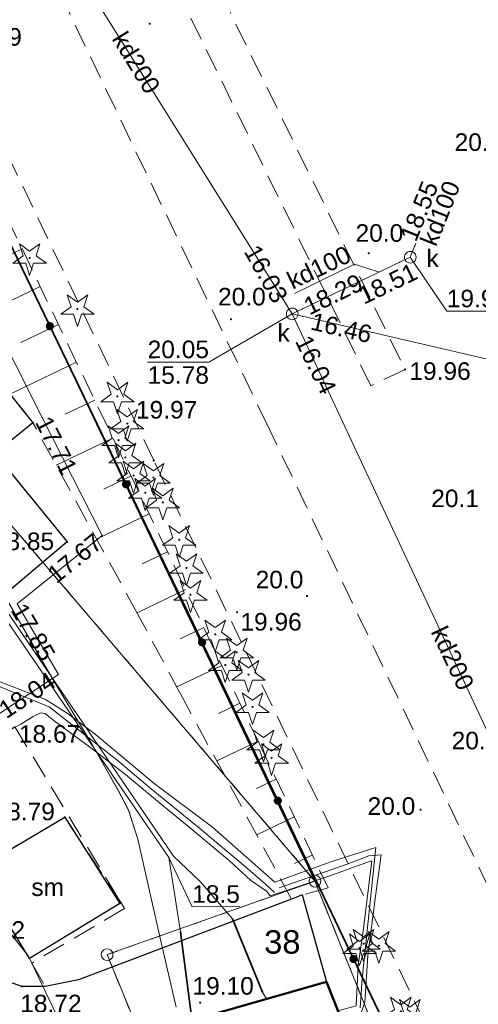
# Model space of a CAD drawing. Extents: x 7395144 to 7395446, y 6007497 to 6007827.
# Tile 32 of 62: x 7395225 to 7395244, y 6007668 to 6007710. Entities that reach past the tile are written whole.
import ezdxf
from ezdxf.enums import TextEntityAlignment as Align

# ---------------------------------------------------------------- set-up
doc = ezdxf.new("R2010")
doc.units = 0
doc.header["$PDSIZE"] = 0.75
for name, pattern in [('PRZER1-1', [2, 1, -1]), ('PRZER2-1', [3, 2, -1]), ('PRZER3-1', [4, 3, -1])]:
    doc.linetypes.add(name, pattern=pattern)
doc.layers.get('0').update_dxf_attribs({"linetype": 'CONTINUOUS', "lineweight": 13})
for name, color, linetype, lineweight in [('GEPPGD', 7, 'CONTINUOUS', 18), ('GESBZO', 7, 'CONTINUOUS', 50), ('GESDZI', 7, 'CONTINUOUS', 18), ('GESDZI_O', 7, 'CONTINUOUS', 18), ('GSLKOG', 7, 'CONTINUOUS', 35), ('GSLKRW', 7, 'CONTINUOUS', 25), ('GSPWPN', 7, 'CONTINUOUS', 13), ('GSPWPN_O', 7, 'CONTINUOUS', 13), ('GSPWPS', 7, 'CONTINUOUS', 13), ('GSPWPS_O', 7, 'CONTINUOUS', 13), ('GSSISM', 7, 'CONTINUOUS', 25), ('GSSISM_O', 7, 'CONTINUOUS', 25), ('GSSKOA', 7, 'PRZER3-1', 18), ('GSSKOD', 7, 'PRZER2-1', 18), ('GSSOTW', 7, 'PRZER3-1', 18), ('GSSSIN', 7, 'PRZER2-1', 18), ('GSSZSN', 7, 'PRZER2-1', 18), ('GULLOB', 7, 'CONTINUOUS', 35), ('GUPPRZ', 7, 'CONTINUOUS', 18), ('GUPPRZ_O', 7, 'CONTINUOUS', 18)]:
    doc.layers.add(name, color=color, linetype=linetype, lineweight=lineweight)
for name, color, linetype, lineweight, true_color in [('GESUZY', 7, 'PRZER1-1', 18, 0x008000), ('GSPRDI', 7, 'CONTINUOUS', 18, 0x008000), ('GULEPR', 1, 'CONTINUOUS', 18, 0xff0000), ('GULGPR', 7, 'CONTINUOUS', 18, 0xbfbf00), ('GULKPR', 7, 'CONTINUOUS', 18, 0x803300), ('GULKPR_O', 7, 'CONTINUOUS', 18, 0x803300), ('GULTPR', 7, 'CONTINUOUS', 18, 0xff9100), ('GUPKSD', 7, 'CONTINUOUS', 18, 0x803300), ('GUPKSD_O', 7, 'CONTINUOUS', 18, 0x803300)]:
    doc.layers.add(name, color=color, linetype=linetype, lineweight=lineweight, true_color=true_color)
doc.styles.add('GEO-INFO', font='arial.ttf')

# ---------------------------------------------------------------- blocks, each defined once
blk = doc.blocks.new('KOLO')
blk.add_hatch(color=0).paths.add_polyline_path([(-0.5, 0), (-0.482963, -0.12941), (-0.433013, -0.25), (-0.353553, -0.353553), (-0.25, -0.433013), (-0.12941, -0.482963), (0, -0.5), (0.12941, -0.482963), (0.25, -0.433013), (0.353553, -0.353553), (0.433013, -0.25), (0.482963, -0.12941), (0.5, 0), (0.482963, 0.12941), (0.433013, 0.25), (0.353553, 0.353553), (0.25, 0.433013), (0.12941, 0.482963), (0, 0.5), (-0.12941, 0.482963), (-0.25, 0.433013), (-0.353553, 0.353553), (-0.433013, 0.25), (-0.482963, 0.12941)])
blk = doc.blocks.new('SPDIP')
blk.add_hatch(color=0).paths.add_polyline_path([(0, -0.09), (0.027812, -0.085595), (0.052901, -0.072812), (0.072812, -0.052901), (0.085595, -0.027812), (0.09, 0), (0.085595, 0.027812), (0.072812, 0.052901), (0.052901, 0.072812), (0.027812, 0.085595), (0, 0.09), (-0.027812, 0.085595), (-0.052901, 0.072812), (-0.072812, 0.052901), (-0.085595, 0.027812), (-0.09, 0), (-0.085595, -0.027812), (-0.072812, -0.052901), (-0.052901, -0.072812), (-0.027812, -0.085595)])
at = {"color": 0}
blk.add_lwpolyline([(0.544942, 0.177062), (1.426676, -0.463555), (0.336792, -0.463555), (0, -1.500096), (-0.336792, -0.463555), (-1.426676, -0.463555), (-0.544942, 0.177062), (-0.881734, 1.213603), (0, 0.572986), (0.881734, 1.213603)], close=True, dxfattribs=at)
blk = doc.blocks.new('POINT')
at = {"color": 0}
blk.add_point((0, 0), dxfattribs=at)
blk = doc.blocks.new('OKRAG_PELNY')
at = {"color": 0}
blk.add_lwpolyline([(0, 0.5), (0.12941, 0.482963), (0.25, 0.433013), (0.353553, 0.353553), (0.433013, 0.25), (0.482963, 0.12941), (0.5, 0), (0.482963, -0.12941), (0.433013, -0.25), (0.353553, -0.353553), (0.25, -0.433013), (0.12941, -0.482963), (0, -0.5), (-0.12941, -0.482963), (-0.25, -0.433013), (-0.353553, -0.353553), (-0.433013, -0.25), (-0.482963, -0.12941), (-0.5, 0), (-0.482963, 0.12941), (-0.433013, 0.25), (-0.353553, 0.353553), (-0.25, 0.433013), (-0.12941, 0.482963)], close=True, dxfattribs=at)
blk = doc.blocks.new('EPPGS')
at = {"color": 0}
blk.add_lwpolyline([(0, 0.5), (0.154508, 0.475528), (0.293893, 0.404508), (0.404508, 0.293893), (0.475528, 0.154508), (0.5, 0), (0.475528, -0.154508), (0.404508, -0.293893), (0.293893, -0.404508), (0.154508, -0.475528), (0, -0.5), (-0.154508, -0.475528), (-0.293893, -0.404508), (-0.404508, -0.293893), (-0.475528, -0.154508), (-0.5, 0), (-0.475528, 0.154508), (-0.404508, 0.293893), (-0.293893, 0.404508), (-0.154508, 0.475528)], close=True, dxfattribs=at)

msp = doc.modelspace()

# ---------------------------------------------------------------- linework, layer by layer
at = {"layer": 'GESBZO', "color": 7, "linetype": 'Continuous', "lineweight": 50, "elevation": 10.18}
msp.add_lwpolyline([(7395237.97, 6007668.65), (7395239.79, 6007664.04), (7395235.08, 6007662.52), (7395233.19, 6007667.28)], close=True, dxfattribs=at)
at = {"layer": 'GESDZI', "color": 7, "linetype": 'Continuous', "lineweight": 18, "elevation": 10.22}
for points in [[(7395208.88, 6007732.82), (7395228.84, 6007751.29), (7395254.04, 6007769.81), (7395303.63, 6007764.04), (7395313.94, 6007762.83), (7395315.59, 6007761.16), (7395354.5, 6007757.04), (7395348.25, 6007694.55), (7395349.93, 6007694.27), (7395348.19, 6007686.54), (7395384.8, 6007680.52), (7395392.56, 6007656.98), (7395381.64, 6007573.08), (7395380.93, 6007567.64), (7395298.02, 6007582.09), (7395291.04, 6007582.64), (7395274.2, 6007590.33), (7395241.23, 6007663.62), (7395237.48, 6007672.95)], [(7395237.48, 6007672.95), (7395196.33, 6007721.2), (7395208.88, 6007732.82)], [(7395241.23, 6007663.62), (7395232.5, 6007660.28), (7395228.6, 6007669.81), (7395237.48, 6007672.95)]]:
    msp.add_lwpolyline(points, close=True, dxfattribs=at)
msp.add_lwpolyline([(7395249.88, 6007594.73), (7395225.66, 6007643.45), (7395224.1, 6007646.53), (7395220.12, 6007654.21), (7395217.72, 6007659.28), (7395207.36, 6007676.2), (7395199.34, 6007686.69), (7395194.5, 6007692.08), (7395183.15, 6007704.78), (7395181.48, 6007705.62), (7395179.58, 6007705.58), (7395196.33, 6007721.2), (7395237.48, 6007672.95), (7395228.6, 6007669.81), (7395232.5, 6007660.28), (7395241.23, 6007663.62), (7395274.2, 6007590.33)], dxfattribs=at)
at = {"layer": 'GESUZY', "color": 96, "linetype": 'PRZER1-1', "lineweight": 18, "ltscale": 0.5, "true_color": 0x008000, "elevation": 10.08}
for points in [[(7395208.88, 6007732.82), (7395228.84, 6007751.29), (7395254.04, 6007769.81), (7395303.63, 6007764.04), (7395313.94, 6007762.83), (7395315.59, 6007761.16), (7395354.5, 6007757.04), (7395348.25, 6007694.55), (7395349.93, 6007694.27), (7395348.19, 6007686.54), (7395384.8, 6007680.52), (7395392.56, 6007656.98), (7395381.64, 6007573.08), (7395380.93, 6007567.64), (7395298.02, 6007582.09), (7395291.04, 6007582.64), (7395274.2, 6007590.33), (7395241.23, 6007663.62), (7395237.48, 6007672.95)], [(7395196.33, 6007721.2), (7395208.88, 6007732.82), (7395237.48, 6007672.95)], [(7395232.5, 6007660.28), (7395228.6, 6007669.81), (7395237.48, 6007672.95), (7395241.23, 6007663.62)]]:
    msp.add_lwpolyline(points, close=True, dxfattribs=at)
msp.add_lwpolyline([(7395249.88, 6007594.73), (7395225.66, 6007643.45), (7395224.1, 6007646.53), (7395220.12, 6007654.21), (7395217.72, 6007659.28), (7395207.36, 6007676.2), (7395199.34, 6007686.69), (7395194.5, 6007692.08), (7395183.15, 6007704.78), (7395181.48, 6007705.62), (7395179.58, 6007705.58), (7395196.33, 6007721.2), (7395237.48, 6007672.95), (7395228.6, 6007669.81), (7395232.5, 6007660.28), (7395241.23, 6007663.62), (7395274.2, 6007590.33)], dxfattribs=at)
at = {"layer": 'GSLKOG', "color": 7, "linetype": 'Continuous', "lineweight": 35, "elevation": 10.18}
msp.add_lwpolyline([(7395234.611, 6007750.202), (7395229.16, 6007744.95), (7395211.31, 6007727.2), (7395215.83, 6007718.1), (7395231.8, 6007684.95), (7395243.63, 6007660.21), (7395257, 6007632.6), (7395261.653, 6007623.101)], dxfattribs=at)
at = {"layer": 'GSLKRW', "color": 7, "linetype": 'Continuous', "lineweight": 25, "elevation": 10.18}
for points in [[(7395236.94, 6007672.36), (7395236.669, 6007672.257), (7395227.37, 6007668.73), (7395225.95, 6007668.45), (7395224.96, 6007668.45), (7395223.87, 6007668.83), (7395222.76, 6007669.66), (7395221.91, 6007671.13), (7395218.84, 6007676.12), (7395216.82, 6007679.07), (7395214.16, 6007682.88), (7395212.45, 6007685.33), (7395210.22, 6007688.2), (7395207.86, 6007690.98), (7395205.59, 6007693.77), (7395203.16, 6007696.74), (7395200.46, 6007699.64), (7395198.21, 6007702.28), (7395195.82, 6007705.03), (7395193.25, 6007708.11), (7395190.53, 6007711.17)], [(7395222.4, 6007696.32), (7395225.43, 6007692.54), (7395224.5, 6007691.79)], [(7395224.43, 6007690.48), (7395226.89, 6007687.45), (7395222.51, 6007683.76)], [(7395236.94, 6007672.36), (7395237.97, 6007668.65)]]:
    msp.add_lwpolyline(points, dxfattribs=at)
at = {"layer": 'GSSISM', "color": 7, "linetype": 'Continuous', "lineweight": 25, "elevation": 10.18}
msp.add_lwpolyline([(7395225.28, 6007669.65), (7395222.98, 6007673.44), (7395226.79, 6007675.68), (7395229.14, 6007671.99)], close=True, dxfattribs=at)
at = {"layer": 'GSSKOA', "color": 7, "linetype": 'PRZER3-1', "lineweight": 18, "ltscale": 0.5, "elevation": 10.18}
msp.add_lwpolyline([(7395233.19, 6007667.28), (7395237.97, 6007668.65), (7395236.94, 6007672.36), (7395236.669, 6007672.257), (7395227.37, 6007668.73), (7395225.95, 6007668.45), (7395224.96, 6007668.45), (7395223.87, 6007668.83), (7395222.76, 6007669.66), (7395221.91, 6007671.13), (7395218.84, 6007676.12), (7395216.82, 6007679.07), (7395214.16, 6007682.88), (7395212.45, 6007685.33), (7395210.22, 6007688.2), (7395207.86, 6007690.98), (7395205.59, 6007693.77), (7395203.16, 6007696.74), (7395200.46, 6007699.64), (7395198.21, 6007702.28), (7395195.82, 6007705.03), (7395193.25, 6007708.11), (7395190.53, 6007711.17)], dxfattribs=at)
at = {"layer": 'GSSKOD', "color": 7, "linetype": 'PRZER2-1', "lineweight": 18, "ltscale": 0.5, "elevation": 10.18}
for points in [[(7395218.84, 6007676.12), (7395224.66, 6007679.55), (7395229.194, 6007672.022), (7395229.34, 6007671.78), (7395225.38, 6007669.45), (7395225.95, 6007668.45), (7395224.96, 6007668.45), (7395223.87, 6007668.83), (7395222.76, 6007669.66), (7395221.91, 6007671.13)], [(7395225.28, 6007669.65), (7395229.194, 6007672.022), (7395226.79, 6007675.68), (7395222.98, 6007673.44)]]:
    msp.add_lwpolyline(points, close=True, dxfattribs=at)
at = {"layer": 'GSSOTW', "color": 7, "linetype": 'PRZER3-1', "lineweight": 18, "ltscale": 0.5, "elevation": 10.18}
for points in [[(7395222.4, 6007696.32), (7395225.43, 6007692.54), (7395224.5, 6007691.79)], [(7395224.43, 6007690.48), (7395226.89, 6007687.45), (7395222.51, 6007683.76)]]:
    msp.add_lwpolyline(points, dxfattribs=at)
at = {"layer": 'GSSSIN', "color": 7, "linetype": 'PRZER2-1', "lineweight": 18, "ltscale": 0.5, "elevation": 10.1}
msp.add_lwpolyline([(7395246.403, 6007658.107), (7395244.763, 6007661.533), (7395230.595, 6007690.93), (7395221.933, 6007709.068), (7395213.748, 6007725.917), (7395218.256, 6007728.047), (7395226.583, 6007710.889), (7395235.422, 6007692.501), (7395249.237, 6007663.605), (7395252.457, 6007657.127)], close=True, dxfattribs=at)
msp.add_lwpolyline([(7395226.843, 6007724.404), (7395241.332, 6007694.822), (7395239.871, 6007694.123), (7395225.344, 6007723.79)], dxfattribs=at)
at = {"layer": 'GSSZSN', "color": 7, "linetype": 'PRZER2-1', "lineweight": 18, "ltscale": 0.5, "elevation": 10.06}
for points in [[(7395238.038, 6007672.672), (7395236.94, 6007672.36), (7395236.669, 6007672.257), (7395236.472, 6007672.183), (7395231.711, 6007681.004), (7395229.9, 6007684.38), (7395225.43, 6007692.54), (7395222.4, 6007696.32), (7395218.95, 6007706.54), (7395213.45, 6007714.89), (7395210.8, 6007718.02), (7395210.64, 6007718.36), (7395210.63, 6007718.76), (7395210.72, 6007719.04), (7395210.97, 6007719.36), (7395212.21, 6007720.4), (7395209.09, 6007724.16), (7395207.624, 6007729.95), (7395208.765, 6007732.927), (7395214.787, 6007738.558), (7395219.808, 6007734.858)], [(7395219.808, 6007734.858), (7395211.998, 6007727.039), (7395235.097, 6007678.843), (7395238.038, 6007672.672)]]:
    msp.add_lwpolyline(points, dxfattribs=at)
at = {"layer": 'GSSZSN', "color": 7, "linetype": 'Continuous', "lineweight": 18, "elevation": 10.06, "flags": 128}
for points in [[(7395224.965, 6007699.984), (7395223.329, 6007699.2)], [(7395225.741, 6007698.365), (7395222.271, 6007696.702)], [(7395226.517, 6007696.746), (7395224.906, 6007695.974)], [(7395227.293, 6007695.127), (7395224.449, 6007693.764)], [(7395228.069, 6007693.507), (7395226.814, 6007692.906)], [(7395228.845, 6007691.888), (7395226.423, 6007690.727)], [(7395229.621, 6007690.269), (7395228.454, 6007689.71)], [(7395230.397, 6007688.65), (7395228.151, 6007687.573)], [(7395231.173, 6007687.031), (7395230.094, 6007686.513)], [(7395231.949, 6007685.412), (7395229.879, 6007684.419)], [(7395232.725, 6007683.792), (7395231.727, 6007683.314)], [(7395233.501, 6007682.173), (7395231.578, 6007681.252)], [(7395234.277, 6007680.554), (7395233.354, 6007680.112)], [(7395235.053, 6007678.935), (7395233.285, 6007678.087)], [(7395235.826, 6007677.314), (7395234.981, 6007676.912)], [(7395236.598, 6007675.693), (7395234.991, 6007674.927)], [(7395237.371, 6007674.072), (7395236.608, 6007673.709)]]:
    msp.add_lwpolyline(points, dxfattribs=at)
at = {"layer": 'GULEPR', "color": 1, "linetype": 'Continuous', "lineweight": 18, "true_color": 0xff0000, "elevation": 10.14}
for points in [[(7395235.41, 6007667.916), (7395235.233, 6007668.211), (7395233.957, 6007671.338), (7395232.574, 6007672.929), (7395231.434, 6007674.025), (7395222.795, 6007686.713), (7395215.414, 6007695.974), (7395212.428, 6007699.508), (7395207.183, 6007704.361), (7395205.492, 6007705.809), (7395204.235, 6007707.863), (7395197.079, 6007720.568), (7395186.75, 6007735.434), (7395186.819, 6007737.914), (7395186.94, 6007741.123), (7395187.017, 6007742.12), (7395188.181, 6007743.397), (7395196.91, 6007751.478)], [(7395201.3, 6007712.142), (7395204.049, 6007707.694), (7395204.789, 6007706.528), (7395206.477, 6007705.11), (7395208.351, 6007703.536), (7395209.406, 6007702.65), (7395211.304, 6007700.851), (7395214.053, 6007697.625), (7395218.437, 6007692.465), (7395221.513, 6007688.785), (7395222.907, 6007687.07), (7395223.607, 6007686.059), (7395224.004, 6007685.499), (7395226.391, 6007681.38), (7395227.959, 6007678.788), (7395229.059, 6007676.861), (7395229.513, 6007675.992), (7395229.918, 6007674.745), (7395230.872, 6007670.513), (7395231.553, 6007667.569)], [(7395231.553, 6007667.569), (7395230.872, 6007670.512), (7395229.918, 6007674.744), (7395229.513, 6007675.991), (7395229.059, 6007676.86), (7395227.959, 6007678.788), (7395226.391, 6007681.38), (7395224.004, 6007685.499), (7395223.607, 6007686.059), (7395222.907, 6007687.07), (7395221.513, 6007688.785), (7395218.437, 6007692.465), (7395211.304, 6007700.85), (7395209.406, 6007702.65), (7395204.789, 6007706.527), (7395204.048, 6007707.693), (7395201.3, 6007712.141)], [(7395235.757, 6007672.472), (7395235.372, 6007672.826), (7395234.406, 6007673.65), (7395232.472, 6007675.272), (7395230.415, 6007676.954), (7395229.013, 6007678.136), (7395226.126, 6007680.405), (7395220.939, 6007682.51), (7395219.995, 6007683.689), (7395218.886, 6007685.082), (7395216.627, 6007687.997), (7395214.582, 6007690.696), (7395212.375, 6007693.634), (7395210.183, 6007696.417), (7395209.016, 6007698.069), (7395208.146, 6007699.218), (7395207.94, 6007699.587), (7395207.601, 6007700.269), (7395206.945, 6007701.557), (7395205.504, 6007704.142), (7395204.834, 6007705.227), (7395204.146, 6007706.416), (7395202.667, 6007708.798), (7395201.129, 6007711.439)], [(7395236.041, 6007657.476), (7395233.76, 6007659.48), (7395231.09, 6007658.33), (7395228.54, 6007662.8), (7395225.24, 6007669.75), (7395219.81, 6007676.56), (7395223.4, 6007682.16), (7395222.66, 6007683.78), (7395218.44, 6007704.74)], [(7395223.433, 6007681.692), (7395225.968, 6007680.719), (7395226.237, 6007680.549), (7395226.897, 6007680.127), (7395228.089, 6007679.238), (7395230.603, 6007677.121), (7395233.108, 6007675.259), (7395235.759, 6007672.903), (7395238.208, 6007673.794), (7395240.078, 6007674.39), (7395239.495, 6007668.776), (7395239.416, 6007667.534)], [(7395219.677, 6007676.635), (7395222.423, 6007678.193), (7395224.117, 6007679.232), (7395224.908, 6007679.666), (7395225.438, 6007679.99), (7395225.754, 6007680.147), (7395225.955, 6007680.11), (7395226.343, 6007679.805), (7395227.851, 6007678.692), (7395229.38, 6007677.502), (7395230.759, 6007676.373), (7395232.259, 6007675.133), (7395233.83, 6007673.814), (7395234.721, 6007672.994), (7395235.404, 6007672.519), (7395235.57, 6007672.33), (7395236.61, 6007672.672), (7395238.404, 6007673.273), (7395239.29, 6007673.599), (7395239.914, 6007673.814), (7395239.547, 6007670.809), (7395239.327, 6007669.346), (7395239.243, 6007667.621), (7395238.461, 6007667.407)], [(7395238.655, 6007666.915), (7395239.39, 6007667.103), (7395239.61, 6007667.777), (7395239.736, 6007669.779), (7395240.074, 6007672.302), (7395240.312, 6007674.069), (7395239.775, 6007674.026), (7395238.862, 6007673.677), (7395235.947, 6007672.663)]]:
    msp.add_lwpolyline(points, dxfattribs=at)
at = {"layer": 'GULGPR', "color": 52, "linetype": 'Continuous', "lineweight": 18, "true_color": 0xbfbf00, "elevation": 10.14}
for points in [[(7395184.93, 6007702.94), (7395184.66, 6007703.27), (7395185.47, 6007704), (7395182.7, 6007707.98), (7395192.78, 6007717.8), (7395196.34, 6007720.81), (7395203.84, 6007726.98), (7395209.18, 6007724.38), (7395212.28, 6007720.42), (7395211.72, 6007719.36), (7395212.07, 6007718.79), (7395213.27, 6007716.67), (7395216.28, 6007711.31), (7395219.32, 6007706.65), (7395221.08, 6007702.17), (7395225.84, 6007692.74), (7395228.39, 6007687.72), (7395224.76, 6007684.8)], [(7395241.17, 6007616.01), (7395239.54, 6007619.22), (7395238.57, 6007621.17), (7395236.99, 6007624.38), (7395234.94, 6007628.51), (7395235.19, 6007629.36), (7395232.63, 6007634.34), (7395228.67, 6007636.1), (7395228.06, 6007637.3), (7395226.78, 6007639.82), (7395225.43, 6007642.48), (7395220.81, 6007639.98), (7395218.08, 6007646.02), (7395214.85, 6007652.51), (7395213.49, 6007655.74), (7395212.02, 6007658.69), (7395210.56, 6007661.55), (7395208.93, 6007664.69), (7395207.3, 6007667.85), (7395206.5, 6007669.41), (7395213.24, 6007672.66), (7395218.93, 6007676.77), (7395226.52, 6007681.79), (7395224.76, 6007684.8)]]:
    msp.add_lwpolyline(points, dxfattribs=at)
at = {"layer": 'GULKPR', "color": 36, "linetype": 'Continuous', "lineweight": 18, "true_color": 0x803300, "elevation": 10.14}
for points in [[(7395190.529, 6007714.182), (7395222.92, 6007718.91), (7395236.508, 6007697.197), (7395253.98, 6007659.801), (7395262.34, 6007642.35)], [(7395236.508, 6007697.197), (7395241.553, 6007699.617), (7395241.797, 6007700.223)], [(7395236.508, 6007697.197), (7395254.611, 6007692.991)]]:
    msp.add_lwpolyline(points, dxfattribs=at)
at = {"layer": 'GULKPR_O', "color": 36, "linetype": 'Continuous', "lineweight": 9, "true_color": 0x803300, "elevation": 10.8, "flags": 128}
msp.add_lwpolyline([(7395236.599, 6007698.075), (7395239.167, 6007699.318), (7395240.225, 6007698.98)], dxfattribs=at)
at = {"layer": 'GULLOB', "color": 7, "linetype": 'Continuous', "lineweight": 35, "elevation": 10.12}
for points in [[(7395233.957, 6007671.338), (7395235.233, 6007668.211)], [(7395231.732, 6007670.783), (7395232.306, 6007666.393), (7395233.072, 6007664.697), (7395234.483, 6007662.023), (7395235.092, 6007661.278)]]:
    msp.add_lwpolyline(points, dxfattribs=at)
at = {"layer": 'GULTPR', "color": 30, "linetype": 'Continuous', "lineweight": 18, "true_color": 0xff9100, "elevation": 10.14}
msp.add_lwpolyline([(7395196.752, 6007751.688), (7395187.931, 6007743.581), (7395186.882, 6007742.218), (7395186.774, 6007741.192), (7395186.531, 6007735.457), (7395196.92, 6007720.416), (7395204.039, 6007707.754), (7395205.365, 6007705.686), (7395212.344, 6007699.433), (7395215.288, 6007695.861), (7395222.615, 6007686.543), (7395231.24, 6007673.956), (7395231.732, 6007670.783), (7395232.306, 6007666.393), (7395233.072, 6007664.697), (7395234.483, 6007662.023), (7395235.092, 6007661.278), (7395235.689, 6007661.384), (7395237.545, 6007662.311), (7395238.243, 6007662.612), (7395238.061, 6007663.481)], dxfattribs=at)
at = {"layer": 'GUPPRZ_O', "color": 36, "linetype": 'Continuous', "lineweight": 9, "true_color": 0x803300, "elevation": 10.8, "flags": 128}
for points in [[(7395245.733, 6007697.314), (7395243.112, 6007697.312), (7395241.553, 6007699.617)], [(7395230.33, 6007695.131), (7395232.95, 6007695.133), (7395236.508, 6007697.197)], [(7395230.33, 6007695.131), (7395232.95, 6007695.133)]]:
    msp.add_lwpolyline(points, dxfattribs=at)
at = {"layer": 'GUPPRZ_O', "color": 30, "linetype": 'Continuous', "lineweight": 9, "true_color": 0xff9100, "elevation": 10.8, "flags": 128}
msp.add_lwpolyline([(7395234.272, 6007671.86), (7395232.234, 6007671.858), (7395231.24, 6007673.956)], dxfattribs=at)

# ---------------------------------------------------------------- block references
at = {"layer": 'GEPPGD', "color": 7, "lineweight": 18, "xscale": 0.5, "yscale": 0.5}
for p in [(7395237.48, 6007672.95, 10.24), (7395228.6, 6007669.81, 10.24)]:
    msp.add_blockref('EPPGS', p, dxfattribs=at)
at = {"layer": 'GSLKOG', "color": 7, "lineweight": 35, "xscale": 0.35, "yscale": 0.35}
for p in [(7395226.153, 6007696.672, 10.18), (7395229.408, 6007689.915, 10.18), (7395232.658, 6007683.156, 10.18), (7395235.893, 6007676.39, 10.18), (7395239.129, 6007669.623, 10.18)]:
    msp.add_blockref('KOLO', p, dxfattribs=at)
at = {"layer": 'GSPRDI', "color": 96, "lineweight": 18, "true_color": 0x008000, "xscale": 0.5, "yscale": 0.5}
for p in [(7395225.29, 6007699.59, 10.12), (7395227.33, 6007697.41, 10.12), (7395229.04, 6007693.67, 10.12), (7395229.46, 6007692.51, 10.12), (7395229.09, 6007691.8, 10.12), (7395229.38, 6007691.06, 10.12), (7395229.73, 6007690.29, 10.12), (7395230.58, 6007690.2, 10.12), (7395230.23, 6007689.55, 10.12), (7395230.98, 6007689.14, 10.12), (7395231.68, 6007687.54, 10.12), (7395231.99, 6007686.34, 10.12), (7395232.16, 6007685.19, 10.12), (7395233.22, 6007683.5, 10.12), (7395234.14, 6007682.73, 10.12), (7395233.65, 6007682.19, 10.12), (7395234.64, 6007681.78, 10.12), (7395234.812, 6007680.398, 10.12), (7395235.28, 6007678.8, 10.12), (7395235.63, 6007678.22, 10.12), (7395239.56, 6007670.28, 10.12), (7395240.21, 6007670.19, 10.12), (7395239.39, 6007670.09, 10.12), (7395241.15, 6007667.38, 10.12), (7395241.53, 6007667.28, 10.12)]:
    msp.add_blockref('SPDIP', p, dxfattribs=at)
at = {"layer": 'GSPWPN', "color": 7, "lineweight": 13, "xscale": 0.09, "yscale": 0.09}
for p in [(7395230.42, 6007709.6, 10.08), (7395239.78, 6007699.79, 10.08), (7395233.89, 6007696.97, 10.08), (7395237.14, 6007685.14, 10.08), (7395241.99, 6007676, 10.08)]:
    msp.add_blockref('KOLO', p, dxfattribs=at)
at = {"layer": 'GSPWPS', "color": 7, "lineweight": 13, "xscale": 0.09, "yscale": 0.09}
for p in [(7395241.332, 6007694.822, 10.08), (7395225.43, 6007692.54, 10.08), (7395230.595, 6007690.93, 10.08), (7395226.89, 6007687.45, 10.08), (7395234.15, 6007684.446, 10.08), (7395226.79, 6007675.68, 10.08), (7395224.96, 6007668.45, 10.08), (7395232.576, 6007667.758, 10.08)]:
    msp.add_blockref('KOLO', p, dxfattribs=at)
at = {"layer": 'GUPKSD', "color": 36, "lineweight": 18, "true_color": 0x803300, "xscale": 0.5, "yscale": 0.5}
for p in [(7395241.553, 6007699.617, 10.16), (7395236.508, 6007697.197, 10.16)]:
    msp.add_blockref('OKRAG_PELNY', p, dxfattribs=at)
at = {"layer": 'GUPPRZ', "color": 36, "lineweight": 18, "true_color": 0x803300}
for p in [(7395241.734, 6007700.084, 10.16), (7395241.105, 6007699.402, 10.16), (7395241.553, 6007699.617, 10.16), (7395236.222, 6007697.654, 10.16), (7395236.945, 6007697.406, 10.16), (7395236.508, 6007697.197, 10.16), (7395236.946, 6007697.095, 10.16), (7395236.707, 6007696.771, 10.16)]:
    msp.add_blockref('POINT', p, dxfattribs=at)
at = {"layer": 'GUPPRZ', "color": 52, "lineweight": 18, "true_color": 0xbfbf00}
for p in [(7395225.84, 6007692.74, 10.16), (7395228.39, 6007687.72, 10.16), (7395226.52, 6007681.79, 10.16)]:
    msp.add_blockref('POINT', p, dxfattribs=at)
at = {"layer": 'GUPPRZ', "color": 30, "lineweight": 18, "true_color": 0xff9100}
msp.add_blockref('POINT', (7395231.24, 6007673.956, 10.16), dxfattribs=at)

# ---------------------------------------------------------------- texts
at = {"layer": 'GESDZI_O', "color": 7, "linetype": 'Continuous', "lineweight": 0, "style": 'GEO-INFO'}
msp.add_text('38', height=1, rotation=0.0456, dxfattribs=at).set_placement((7395236.086, 6007670.353, 10.81), align=Align.MIDDLE)
at = {"layer": 'GSPWPN_O', "color": 7, "linetype": 'Continuous', "lineweight": 0, "style": 'GEO-INFO'}
for s, p in [('20.1', (7395243.446, 6007703.938, 10.8)), ('20.0', (7395239.215, 6007700.054, 10.8)), ('20.0', (7395233.339, 6007697.334, 10.8)), ('20.1', (7395242.448, 6007688.712, 10.8)), ('20.0', (7395234.946, 6007685.24, 10.8)), ('20.2', (7395243.32, 6007678.36, 10.8)), ('20.0', (7395239.729, 6007675.56, 10.8))]:
    msp.add_text(s, height=0.75, dxfattribs=at).set_placement(p, align=Align.BOTTOM_LEFT)
at = {"layer": 'GSPWPS_O', "color": 7, "linetype": 'Continuous', "lineweight": 0, "style": 'GEO-INFO'}
for s, p in [('19.89', (7395223.645, 6007709.038, 10.8)), ('19.96', (7395242.824, 6007694.752, 10.8)), ('19.97', (7395231.144, 6007693.1, 10.8)), ('18.85', (7395225.027, 6007687.476, 10.8)), ('19.96', (7395235.605, 6007684.037, 10.8)), ('18.67', (7395226.143, 6007679.243, 10.8)), ('18.79', (7395225.058, 6007675.928, 10.8)), ('18.72', (7395223.784, 6007670.861, 10.8)), ('19.10', (7395233.556, 6007668.474, 10.8)), ('18.72', (7395226.198, 6007667.72, 10.8))]:
    msp.add_text(s, height=0.75, rotation=0.0456, dxfattribs=at).set_placement(p, align=Align.MIDDLE)
at = {"layer": 'GSSISM_O', "color": 7, "linetype": 'Continuous', "lineweight": 0, "style": 'GEO-INFO'}
msp.add_text('sm', height=0.75, dxfattribs=at).set_placement((7395226.06, 6007672.687, 10.8), align=Align.MIDDLE)
at = {"layer": 'GULKPR_O', "color": 36, "linetype": 'Continuous', "lineweight": 0, "true_color": 0x803300, "style": 'GEO-INFO'}
for s, rotation, p in [('kd200', 301.6039, (7395229.857, 6007707.944, 10.8)), ('kd100', 68.2276, (7395242.817, 6007701.504, 10.8)), ('kd200', 295.3014, (7395243.378, 6007682.489, 10.8))]:
    msp.add_text(s, height=0.75, rotation=rotation, dxfattribs=at).set_placement(p, align=Align.MIDDLE)
msp.add_text('kd100', height=0.75, rotation=25.8287, dxfattribs=at).set_placement((7395237.647, 6007699.185, 10.8), align=Align.MIDDLE_CENTER)
at = {"layer": 'GUPKSD_O', "color": 36, "linetype": 'Continuous', "lineweight": 0, "true_color": 0x803300, "style": 'GEO-INFO'}
msp.add_text('k', height=0.75, rotation=0.0456, dxfattribs=at).set_placement((7395242.508, 6007699.593, 10.8), align=Align.MIDDLE)
msp.add_text('k', height=0.75, dxfattribs=at).set_placement((7395236.404, 6007696.013, 10.8), align=Align.RIGHT)
at = {"layer": 'GUPPRZ_O', "color": 36, "linetype": 'Continuous', "lineweight": 0, "true_color": 0x803300, "style": 'GEO-INFO'}
for s, rotation, p in [('18.55', 68.2276, (7395241.934, 6007701.594, 10.8)), ('16.03', 299.3121, (7395235.393, 6007698.909, 10.8)), ('18.51', 25.8287, (7395240.593, 6007698.493, 10.8)), ('18.29', 25.8287, (7395238.257, 6007698.034, 10.8)), ('16.46', 346.8676, (7395238.613, 6007696.605, 10.8)), ('16.04', 295.8744, (7395237.524, 6007695.023, 10.8))]:
    msp.add_text(s, height=0.75, rotation=rotation, dxfattribs=at).set_placement(p, align=Align.MIDDLE)
msp.add_text('19.98', height=0.75, rotation=0.0456, dxfattribs=at).set_placement((7395244.422, 6007697.855, 10.8), align=Align.MIDDLE_CENTER)
for s, p in [('20.05', (7395230.33, 6007695.304, 10.8)), ('15.78', (7395230.33, 6007694.209, 10.8))]:
    msp.add_text(s, height=0.75, rotation=0.0456, dxfattribs=at).set_placement(p)
at = {"layer": 'GUPPRZ_O', "color": 52, "linetype": 'Continuous', "lineweight": 0, "true_color": 0xbfbf00, "style": 'GEO-INFO'}
for s, rotation, p in [('17.71', 296.9291, (7395225.84, 6007692.74, 10.8)), ('17.67', 38.8046, (7395226.198, 6007685.931, 10.8)), ('17.85', 300.3156, (7395224.782, 6007684.728, 10.8)), ('18.04', 33.4805, (7395224.086, 6007680.182, 10.8))]:
    msp.add_text(s, height=0.75, rotation=rotation, dxfattribs=at).set_placement(p, align=Align.MIDDLE_LEFT)
at = {"layer": 'GUPPRZ_O', "color": 30, "linetype": 'Continuous', "lineweight": 0, "true_color": 0xff9100, "style": 'GEO-INFO'}
msp.add_text('18.5', height=0.75, rotation=0.0456, dxfattribs=at).set_placement((7395233.253, 6007672.401, 10.8), align=Align.MIDDLE_CENTER)

doc.saveas('drawing.dxf')
